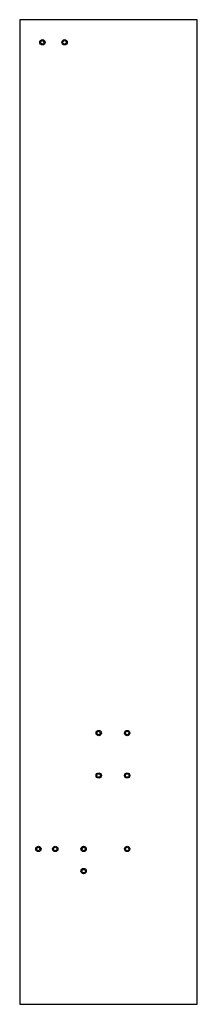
# Model space of a CAD drawing. Extents: x -200 to 200, y 0 to 2225.
import ezdxf

# ---------------------------------------------------------------- set-up
doc = ezdxf.new("R2010")
doc.units = 0
doc.layers.get('0').update_dxf_attribs({"linetype": 'CONTINUOUS'})

msp = doc.modelspace()

# ---------------------------------------------------------------- linework, layer by layer
at = {"color": 7, "linetype": 'CONTINUOUS'}
for p, q in [((-200, 2225), (-200, 0)), ((200, 2225), (-200, 2225)), ((200, 0), (200, 2225)), ((-200, 0), (200, 0))]:
    msp.add_line(p, q, dxfattribs=at)
for centre, radius in [((-149, 2174), 6), ((-149, 2174), 4), ((-99, 2174), 6), ((-99, 2174), 4), ((-22, 613), 6), ((-22, 613), 4), ((42, 613), 6), ((42, 613), 4), ((-22, 517), 6), ((-22, 517), 4), ((42, 517), 6), ((42, 517), 4), ((-158, 351), 6), ((-120, 351), 6), ((-56, 351), 6), ((42, 351), 6), ((-158, 351), 4), ((-120, 351), 4), ((-56, 351), 4), ((42, 351), 4), ((-56, 301), 6), ((-56, 301), 4)]:
    msp.add_circle(centre, radius, dxfattribs=at)

doc.saveas('drawing.dxf')
